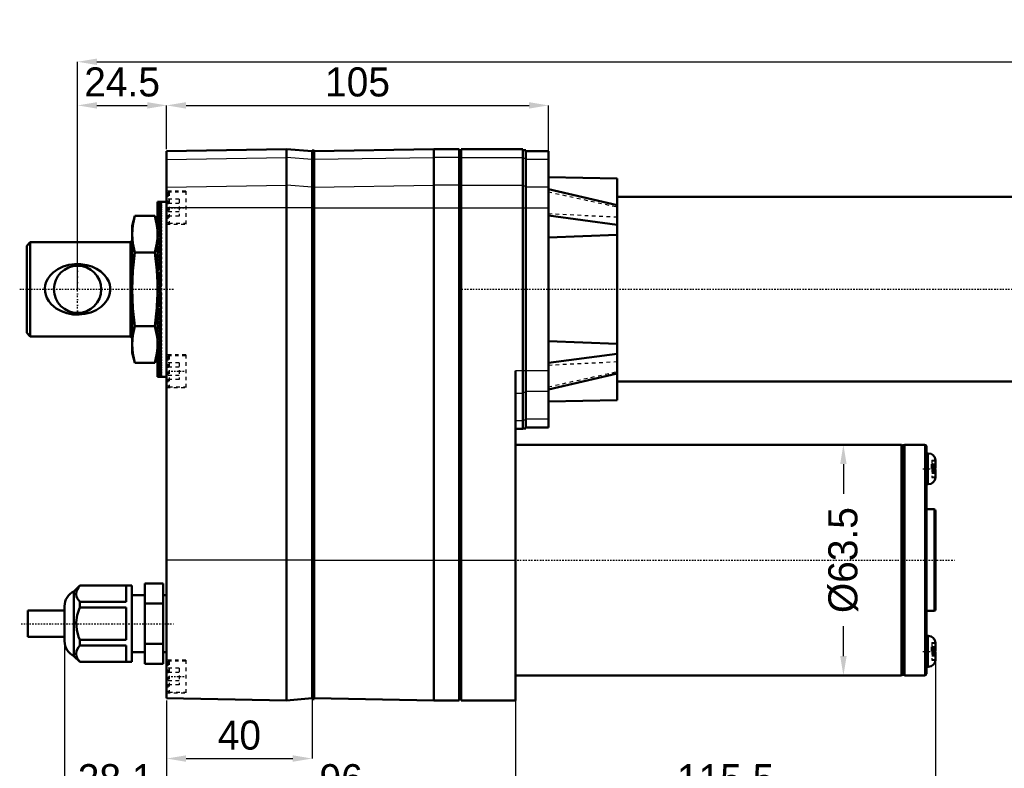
# Model space of a CAD drawing. Header units: millimetres. Extents: x -2 to 1116, y 0 to 312.
# Tile 2 of 13: x -2 to 269, y 106 to 312. Entities that reach past the tile are written whole.
import ezdxf

# ---------------------------------------------------------------- set-up
doc = ezdxf.new("R2010")
doc.units = ezdxf.units.MM
doc.linetypes.add('Center', pattern=[1.5, 0.45, -0.5, 0.05, -0.5])
doc.linetypes.add('Dashed', pattern=[2, 1, -1])
for name, color, linetype, lineweight in [('am_0', 7, 'Continuous', 50), ('am_12', 3, 'Continuous', 25), ('am_3', 6, 'Dashed', 25), ('am_6', 2, 'Continuous', 35), ('am_7', 7, 'Center', 25), ('am_8', 3, 'Continuous', 25), ('am_9', 7, 'Continuous', 50)]:
    doc.layers.add(name, color=color, linetype=linetype, lineweight=lineweight)
doc.dimstyles.new('ISO-25', dxfattribs={"dimtxt": 2.5, "dimasz": 2.5, "dimexe": 1.25, "dimexo": 0.625, "dimtad": 1, "dimtxsty": 'Standard', "dimcen": 2.5, "dimadec": 0, "dimazin": 0, "dimtfac": 1, "dimtmove": 0, "dimatfit": 3, "dimfxl": 1, "dimarcsym": 0})

# ---------------------------------------------------------------- blocks, each defined once
blk = doc.blocks.new('4_ID1012G5A406100000L5000T_0_in_ID10K_12_G4A_40_610_0000L50_0__1000')
at = {"layer": 'am_0'}
for p, q in [((71.5, 276.07), (38.5, 275.49)), ((38.5, 275.49), (38.5, 124.95)), ((78.5, 275.49), (71.5, 276.07)), ((71.5, 276.07), (71.5, 124.37)), ((79.05, 275.69), (78.5, 275.69)), ((78.5, 275.69), (78.5, 124.74)), ((111.95, 276.07), (79.05, 275.5)), ((79.05, 275.69), (79.05, 124.74)), ((118.95, 276.07), (111.95, 276.07)), ((111.95, 276.07), (111.95, 124.37)), ((118.95, 276.07), (118.95, 124.37)), ((119.5, 275.69), (118.95, 275.69)), ((136.5, 276.07), (119.5, 276.07)), ((119.5, 276.07), (119.5, 124.37)), ((136.5, 276.07), (136.5, 199.06)), ((137.3, 275.78), (136.5, 275.78)), ((137.3, 275.78), (137.3, 199.16)), ((143.5, 275.47), (137.3, 275.47)), ((143.5, 275.47), (143.5, 199.47)), ((162.45, 267.98), (143.5, 268.31)), ((162.45, 267.98), (162.45, 260.68)), ((162.45, 260.64), (143.5, 265)), ((908, 262.87), (162.45, 262.87)), ((35.99, 236.13), (36, 261.56)), ((36, 261.56), (37, 261.57)), ((37, 261.55), (36, 261.56)), ((36, 261.51), (37, 261.52)), ((37, 261.47), (36, 261.49)), ((36, 261.38), (37, 261.4)), ((37, 261.32), (36, 261.35)), ((36, 261.19), (37, 261.22)), ((37, 261.11), (36, 261.14)), ((36, 260.93), (37, 260.97)), ((37, 260.83), (36, 260.87)), ((36, 260.61), (37, 260.66)), ((37, 260.49), (36, 260.54)), ((36, 260.23), (37, 260.29)), ((37, 260.08), (36, 260.14)), ((38.5, 261.57), (37, 261.57)), ((37, 261.57), (37, 261.57)), ((37, 261.55), (37, 261.52)), ((37, 261.47), (37, 261.4)), ((37, 261.32), (37, 261.22)), ((37, 261.11), (37, 260.97)), ((37, 260.83), (37, 260.66)), ((37, 260.49), (37, 260.29)), ((37, 260.08), (37, 259.85)), ((162.45, 260.64), (162.45, 214.3)), ((29.78, 257.68), (29, 254.97)), ((29.78, 257.68), (35.22, 257.68)), ((36, 254.97), (35.22, 257.68)), ((36, 259.79), (37, 259.85)), ((37, 259.62), (36, 259.69)), ((36, 259.28), (37, 259.35)), ((37, 259.09), (36, 259.17)), ((36, 258.71), (37, 258.79)), ((37, 258.5), (36, 258.59)), ((36, 258.09), (37, 258.18)), ((37, 257.86), (36, 257.95)), ((36, 257.41), (37, 257.5)), ((37, 259.62), (37, 259.35)), ((37, 259.09), (37, 258.79)), ((37, 258.5), (37, 258.18)), ((37, 257.86), (37, 257.5)), ((143.5, 257.75), (162.45, 255.21)), ((29, 254.97), (29, 219.97)), ((37, 257.16), (36, 257.26)), ((36, 256.67), (37, 256.78)), ((37, 256.4), (36, 256.51)), ((36, 255.88), (37, 255.99)), ((37, 255.59), (36, 255.71)), ((36, 255.04), (37, 255.16)), ((37, 254.74), (36, 254.86)), ((37, 257.16), (37, 256.78)), ((37, 256.4), (37, 255.99)), ((37, 255.59), (37, 255.16)), ((37, 254.74), (37, 254.28)), ((35.94, 253.98), (35.92, 254.2)), ((35.99, 253.29), (35.94, 253.98)), ((35.94, 251.27), (35.98, 251.94)), ((35.98, 251.94), (36, 252.25)), ((35.99, 253.08), (35.99, 253.29)), ((36, 252.63), (35.99, 253.08)), ((36, 254.15), (37, 254.28)), ((37, 253.84), (36, 253.96)), ((36, 253.22), (37, 253.35)), ((37, 252.89), (36, 253.02)), ((36, 252.25), (36, 252.63)), ((36, 252.24), (37, 252.38)), ((37, 251.9), (36, 252.04)), ((37, 253.84), (37, 253.35)), ((37, 252.89), (37, 252.38)), ((37, 251.9), (37, 251.37)), ((143.5, 251.76), (162.45, 252.46)), ((1, 250.47), (0, 249.47)), ((0, 249.47), (0, 225.47)), ((28.6, 250.47), (1, 250.47)), ((1, 250.47), (1, 224.47)), ((29, 250.87), (28.6, 250.47)), ((28.6, 250.47), (28.6, 224.47)), ((35.82, 250.25), (35.94, 251.27)), ((36, 251.23), (37, 251.37)), ((37, 250.87), (36, 251.01)), ((36, 250.17), (37, 250.32)), ((37, 249.8), (36, 249.95)), ((36, 249.08), (37, 249.24)), ((37, 250.87), (37, 250.32)), ((37, 249.8), (37, 249.24)), ((29.78, 247.57), (35.22, 247.57)), ((37, 248.7), (36, 248.85)), ((36, 247.96), (37, 248.12)), ((37, 247.57), (36, 247.73)), ((36, 246.81), (37, 246.98)), ((37, 246.41), (36, 246.57)), ((37, 248.7), (37, 248.12)), ((37, 247.57), (37, 246.98)), ((36, 245.64), (37, 245.8)), ((37, 245.22), (36, 245.39)), ((36, 244.44), (37, 244.61)), ((37, 244.02), (36, 244.19)), ((37, 246.41), (37, 245.8)), ((37, 245.22), (37, 244.61)), ((37, 244.02), (37, 243.39)), ((36, 243.22), (37, 243.39)), ((37, 242.8), (36, 242.97)), ((36, 241.99), (37, 242.16)), ((37, 241.56), (36, 241.73)), ((37, 242.8), (37, 242.16)), ((37, 241.56), (37, 240.92)), ((36, 237.89), (35.97, 239.36)), ((36.59, 240.85), (36, 240.95)), ((36, 240.75), (37, 240.92)), ((37, 240.31), (36, 240.49)), ((37, 239.79), (36, 239.96)), ((36, 239.49), (37, 239.67)), ((37, 239.05), (36, 239.23)), ((37, 238.79), (36, 238.97)), ((36, 238.23), (37, 238.41)), ((37, 240.31), (37, 239.67)), ((37, 239.05), (37, 238.41)), ((35.93, 234.54), (35.99, 236.13)), ((37, 237.79), (36, 237.97)), ((36, 213.38), (36, 237.89)), ((37, 237.47), (36, 237.47)), ((36, 236.97), (37, 237.15)), ((37, 236.53), (36, 236.71)), ((37, 236.15), (36, 235.97)), ((36, 235.71), (37, 235.89)), ((37, 237.79), (37, 237.15)), ((37, 236.53), (37, 235.89)), ((35.83, 232.89), (35.93, 234.54)), ((37, 235.27), (36, 235.45)), ((37, 235.15), (36, 234.98)), ((36, 234.45), (37, 234.63)), ((37, 234.02), (36, 234.19)), ((36.59, 234.09), (36, 233.99)), ((36, 233.21), (37, 233.38)), ((37, 232.78), (36, 232.95)), ((37, 235.27), (37, 234.63)), ((37, 234.02), (37, 233.38)), ((36, 231.97), (37, 232.14)), ((37, 231.55), (36, 231.72)), ((36, 230.75), (37, 230.92)), ((37, 230.33), (36, 230.5)), ((37, 232.78), (37, 232.14)), ((37, 231.55), (37, 230.92)), ((37, 230.33), (37, 229.72)), ((36, 229.55), (37, 229.72)), ((37, 229.14), (36, 229.3)), ((36, 228.37), (37, 228.53)), ((37, 227.96), (36, 228.13)), ((37, 229.14), (37, 228.53)), ((37, 227.96), (37, 227.37)), ((0, 225.47), (1, 224.47)), ((29.78, 227.37), (35.22, 227.37)), ((36, 227.21), (37, 227.37)), ((37, 226.82), (36, 226.98)), ((36, 226.09), (37, 226.24)), ((37, 225.7), (36, 225.86)), ((36, 224.99), (37, 225.14)), ((37, 226.82), (37, 226.24)), ((37, 225.7), (37, 225.14)), ((1, 224.47), (28.6, 224.47)), ((28.6, 224.47), (29, 224.07)), ((35.98, 223), (35.94, 223.67)), ((36, 222.69), (35.98, 223)), ((35.99, 221.86), (36, 222.31)), ((37, 224.62), (36, 224.77)), ((36, 223.93), (37, 224.07)), ((37, 223.57), (36, 223.71)), ((36, 222.9), (37, 223.04)), ((37, 222.56), (36, 222.7)), ((36, 222.31), (36, 222.69)), ((37, 224.62), (37, 224.07)), ((37, 223.57), (37, 223.04)), ((37, 222.56), (37, 222.05)), ((143.5, 223.18), (162.45, 222.48)), ((29, 219.97), (29.78, 217.26)), ((35.22, 217.26), (36, 219.97)), ((35.92, 220.74), (35.94, 220.97)), ((35.94, 220.97), (35.99, 221.65)), ((35.99, 221.65), (35.99, 221.86)), ((36, 221.92), (37, 222.05)), ((37, 221.59), (36, 221.72)), ((36, 220.98), (37, 221.1)), ((37, 220.66), (36, 220.79)), ((36, 220.08), (37, 220.2)), ((37, 219.78), (36, 219.9)), ((37, 221.59), (37, 221.1)), ((37, 220.66), (37, 220.2)), ((37, 219.78), (37, 219.35)), ((143.5, 217.2), (162.45, 219.72)), ((29.78, 217.26), (35.22, 217.26)), ((36, 219.23), (37, 219.35)), ((37, 218.95), (36, 219.06)), ((36, 218.43), (37, 218.54)), ((37, 218.16), (36, 218.27)), ((36, 217.68), (37, 217.78)), ((37, 217.44), (36, 217.53)), ((36, 216.99), (37, 217.08)), ((37, 216.76), (36, 216.85)), ((37, 218.95), (37, 218.54)), ((37, 218.16), (37, 217.78)), ((37, 217.44), (37, 217.08)), ((37, 216.76), (37, 216.44)), ((36, 216.35), (37, 216.44)), ((37, 216.15), (36, 216.23)), ((36, 215.77), (37, 215.85)), ((37, 215.59), (36, 215.66)), ((36, 215.25), (37, 215.32)), ((37, 215.09), (36, 215.15)), ((36, 214.8), (37, 214.86)), ((37, 214.65), (36, 214.71)), ((36, 214.4), (37, 214.45)), ((37, 214.28), (36, 214.33)), ((36, 214.07), (37, 214.11)), ((37, 213.97), (36, 214.01)), ((37, 216.15), (37, 215.85)), ((37, 215.59), (37, 215.32)), ((37, 215.09), (37, 214.86)), ((37, 214.65), (37, 214.45)), ((37, 214.28), (37, 214.11)), ((37, 213.97), (37, 213.83)), ((134.5, 124.37), (134.5, 215.01)), ((143.5, 209.92), (162.45, 214.3)), ((162.45, 214.27), (162.45, 206.96)), ((36, 213.8), (37, 213.83)), ((37, 213.72), (36, 213.75)), ((36, 213.59), (37, 213.62)), ((37, 213.54), (36, 213.56)), ((36, 213.45), (37, 213.47)), ((37, 213.42), (36, 213.43)), ((36, 213.38), (37, 213.39)), ((37, 213.37), (36, 213.38)), ((37, 213.72), (37, 213.62)), ((37, 213.54), (37, 213.47)), ((37, 213.42), (37, 213.39)), ((37, 213.37), (37, 213.37)), ((37, 213.37), (38.5, 213.37)), ((162.45, 212.07), (908, 212.07)), ((143.5, 206.63), (162.45, 206.96)), ((134.5, 199.06), (136.5, 199.06)), ((136.5, 199.16), (137.3, 199.16)), ((137.3, 199.47), (143.5, 199.47)), ((240.65, 194.72), (134.5, 194.72)), ((241, 194.37), (240.65, 194.72)), ((240.65, 194.72), (240.65, 131.22)), ((241.5, 194.57), (241, 194.57)), ((241, 194.57), (241, 131.37)), ((247, 194.72), (241.5, 194.72)), ((241.5, 194.72), (241.5, 131.22)), ((247.5, 194.22), (247.5, 131.72)), ((248, 192.33), (247.5, 192.33)), ((249.99, 190.5), (250, 190.32)), ((250, 190.47), (249.99, 190.5)), ((250, 190.32), (250, 188.3)), ((249, 188.18), (249, 189.36)), ((249, 188.86), (250, 188.86)), ((250, 187.87), (250, 185.84)), ((250, 186.05), (249.99, 185.87)), ((249.99, 185.87), (250, 185.7)), ((249.99, 185.66), (250, 185.84)), ((247.5, 183.83), (248, 183.83)), ((249.5, 176.97), (247.5, 176.97)), ((250, 176.47), (250, 149.47)), ((14.6, 155.97), (13, 154.37)), ((28.9, 155.97), (14.6, 155.97)), ((14.6, 155.97), (14.6, 155.94)), ((14.6, 155.94), (27.4, 155.94)), ((27.4, 155.94), (27.4, 151.47)), ((28.9, 155.97), (28.9, 134.97)), ((37.5, 156.56), (32.5, 156.56)), ((32.5, 156.56), (32.5, 134.39)), ((37.5, 156.56), (37.5, 134.39)), ((13, 154.37), (13, 136.57)), ((32.5, 153.35), (28.9, 153.35)), ((38.5, 153.35), (37.5, 153.35)), ((10.4, 149.07), (0.35, 149.07)), ((0.35, 149.07), (0.35, 141.87)), ((10.4, 150.29), (10.4, 140.65)), ((27.4, 151.47), (14.6, 151.47)), ((14.6, 151.47), (14.6, 149.95)), ((14.6, 149.95), (27.4, 149.95)), ((27.4, 149.95), (27.4, 141)), ((37.5, 151.02), (32.5, 151.02)), ((247.5, 148.97), (249.5, 148.97)), ((0.35, 141.87), (10.4, 141.87)), ((27.4, 141), (14.6, 141)), ((14.6, 141), (14.6, 139.48)), ((248, 142.11), (247.5, 142.11)), ((14.6, 139.48), (27.4, 139.48)), ((27.4, 139.48), (27.4, 135.01)), ((37.5, 139.93), (32.5, 139.93)), ((249, 137.95), (249, 139.13)), ((249, 138.63), (250, 138.63)), ((249.99, 140.28), (250, 140.1)), ((250, 140.24), (249.99, 140.28)), ((250, 140.1), (250, 138.07)), ((13, 136.57), (14.6, 134.97)), ((28.9, 137.6), (32.5, 137.6)), ((37.5, 137.6), (38.5, 137.6)), ((250, 135.83), (249.99, 135.65)), ((249.99, 135.65), (250, 135.47)), ((249.99, 135.44), (250, 135.62)), ((250, 137.64), (250, 135.62)), ((27.4, 135.01), (14.6, 135.01)), ((14.6, 135.01), (14.6, 134.97)), ((14.6, 134.97), (28.9, 134.97)), ((37.5, 134.39), (32.5, 134.39)), ((247.5, 133.61), (248, 133.61)), ((134.5, 131.22), (240.65, 131.22)), ((240.65, 131.22), (241, 131.57)), ((241, 131.37), (241.5, 131.37)), ((241.5, 131.22), (247, 131.22)), ((38.5, 124.95), (71.5, 124.37)), ((71.5, 124.37), (78.5, 124.95)), ((78.5, 124.74), (79.05, 124.74)), ((79.05, 124.94), (111.95, 124.37)), ((118.95, 124.74), (119.5, 124.74)), ((111.95, 124.37), (118.95, 124.37)), ((119.5, 124.37), (134.5, 124.37))]:
    blk.add_line(p, q, dxfattribs=at)
for points in [[(29.78, 257.68), (29.21, 255.16), (29, 252.63)], [(35.92, 254.2), (35.79, 255.15), (35.22, 257.68)], [(29, 252.63), (29.21, 250.1), (29.78, 247.57)], [(35.22, 247.57), (35.79, 250.09), (35.82, 250.25)], [(29.78, 247.57), (29.21, 242.55), (29, 237.47)], [(35.97, 239.36), (35.78, 242.74), (35.22, 247.57)], [(8.12, 232.21), (9.54, 231.43), (11.08, 230.88), (12.72, 230.57), (14.39, 230.5), (16.03, 230.68), (17.6, 231.09), (19.09, 231.74), (20.44, 232.62), (21.31, 233.43), (22.05, 234.37), (22.5, 235.19), (22.82, 236.08), (22.98, 237.03), (22.97, 237.99), (22.83, 238.82), (22.56, 239.61), (22.06, 240.55), (21.43, 241.39), (20.41, 242.34), (19.24, 243.12), (17.94, 243.73), (16.54, 244.15), (14.88, 244.41), (13.18, 244.41), (11.57, 244.18), (10.02, 243.71), (8.55, 243), (7.24, 242.05), (6.45, 241.24), (5.79, 240.31), (5.39, 239.49), (5.12, 238.61), (5.01, 237.68), (5.05, 236.75), (5.23, 235.93), (5.52, 235.15), (6.06, 234.21), (6.74, 233.37), (8.12, 232.21)], [(29, 237.47), (29.22, 232.2), (29.78, 227.37)], [(35.22, 227.37), (35.79, 232.39), (35.83, 232.89)], [(29.78, 227.37), (29.21, 224.85), (29, 222.31)], [(35.94, 223.67), (35.79, 224.84), (35.22, 227.37)], [(29, 222.31), (29.21, 219.79), (29.78, 217.26)], [(35.22, 217.26), (35.79, 219.78), (35.92, 220.74)], [(250, 189.05), (249.93, 189.15), (249.62, 189.26), (249.13, 189.34), (249, 189.36)], [(249, 188.18), (249.52, 188.1), (249.86, 188), (250, 187.88), (250, 187.87)], [(249.59, 188.08), (249.86, 188.17), (250, 188.28), (250, 188.3)], [(14.6, 151.47), (13.92, 152.45), (13.71, 152.98), (13.61, 153.51), (13.73, 154.48), (14.23, 155.46), (14.6, 155.94)], [(14.6, 141), (14.26, 141.87), (13.75, 143.81), (13.61, 145.82), (13.89, 147.82), (14.51, 149.74), (14.6, 149.95)], [(14.6, 135.01), (13.92, 136), (13.71, 136.52), (13.61, 137.06), (13.73, 138.03), (14.23, 139.01), (14.6, 139.48)], [(250, 138.82), (249.93, 138.92), (249.62, 139.03), (249.13, 139.12), (249, 139.13)], [(249, 137.95), (249.52, 137.87), (249.86, 137.77), (250, 137.66), (250, 137.64)], [(249.59, 137.86), (249.86, 137.94), (250, 138.06), (250, 138.07)]]:
    blk.add_lwpolyline(points, dxfattribs=at)
blk.add_circle((14, 237.47), 6.5, dxfattribs=at)
for centre, radius, start, end in [((247, 194.22), 0.5, 0, 90), ((248, 190.33), 2, 3.8918, 90), ((248, 185.83), 2, 270, 356.0987), ((249.5, 176.47), 0.5, 0, 90), ((14.9, 150.29), 4.5, 114.975, 180), ((249.5, 149.47), 0.5, 270, 0), ((248, 140.11), 2, 3.8918, 90), ((14.9, 140.65), 4.5, 180, 245.025), ((248, 135.61), 2, 270, 356.0987), ((247, 131.72), 0.5, 270, 360)]:
    blk.add_arc(centre, radius, start, end, dxfattribs=at)
at = {"layer": 'am_12'}
for p, q in [((38.5, 273.22), (71.5, 273.76)), ((78.5, 273.22), (71.5, 273.76)), ((79.05, 273.23), (111.95, 273.76)), ((118.95, 273.76), (111.95, 273.76)), ((119.5, 273.76), (136.5, 273.76)), ((79.05, 273.43), (78.5, 273.43)), ((119.5, 273.43), (118.95, 273.43)), ((137.3, 273.5), (136.5, 273.5)), ((143.5, 273.22), (137.3, 273.22)), ((38.5, 265.57), (71.5, 266.12)), ((78.5, 265.57), (71.5, 266.12)), ((79.05, 265.79), (78.5, 265.79)), ((79.05, 265.58), (111.95, 266.12)), ((118.95, 266.12), (111.95, 266.12)), ((119.5, 265.79), (118.95, 265.79)), ((119.5, 266.12), (136.5, 266.12)), ((137.3, 265.86), (136.5, 265.86)), ((143.5, 265.57), (137.3, 265.57)), ((78.5, 259.93), (38.5, 259.93)), ((79.05, 259.93), (78.5, 259.93)), ((79.05, 259.93), (118.95, 259.93)), ((119.5, 259.93), (118.95, 259.93)), ((119.5, 259.93), (143.5, 259.93)), ((143.5, 215.01), (134.5, 215.01)), ((136.5, 208.83), (134.5, 208.83)), ((137.3, 209.08), (136.5, 209.08)), ((143.5, 209.37), (137.3, 209.37)), ((136.5, 201.26), (134.5, 201.26)), ((137.3, 201.44), (136.5, 201.44)), ((143.5, 201.72), (137.3, 201.72)), ((247, 194.72), (247, 131.22)), ((248, 192.33), (248, 183.83)), ((249, 188.86), (250, 188.86)), ((249, 188.48), (250, 188.48)), ((249.5, 176.97), (249.5, 148.97)), ((78.5, 162.97), (38.5, 162.97)), ((79.05, 162.96), (78.5, 162.96)), ((79.05, 162.97), (118.95, 162.97)), ((119.5, 162.96), (118.95, 162.96)), ((119.5, 162.97), (134.5, 162.97)), ((248, 142.11), (248, 133.61)), ((249, 138.64), (250, 138.64)), ((249, 138.26), (250, 138.26))]:
    blk.add_line(p, q, dxfattribs=at)
at = {"layer": 'am_3'}
for p, q in [((43.8, 264.43), (38.5, 264.43)), ((38.85, 263.88), (38.85, 255.98)), ((43.8, 264.18), (39.15, 264.18)), ((39.15, 264.18), (39.15, 255.68)), ((43.8, 264.43), (43.8, 255.43)), ((162.45, 260.64), (143.5, 265.02)), ((143.5, 264.3), (162.45, 260.12)), ((143.5, 264.29), (162.45, 260.12)), ((37, 261.57), (37, 261.55)), ((37, 261.52), (37, 261.47)), ((37, 261.4), (37, 261.32)), ((37, 261.22), (37, 261.11)), ((37, 260.97), (37, 260.83)), ((37, 260.66), (37, 260.49)), ((37, 260.29), (37, 260.08)), ((41.95, 262.24), (38.85, 262.24)), ((41.95, 261.08), (38.85, 261.08)), ((41.95, 262.24), (41.95, 257.62)), ((37, 259.85), (37, 259.62)), ((37, 259.35), (37, 259.09)), ((37, 258.79), (37, 258.5)), ((37, 258.18), (37, 257.86)), ((37, 257.5), (37, 257.16)), ((41.95, 258.78), (38.85, 258.78)), ((41.95, 257.62), (38.85, 257.62)), ((143.5, 258.31), (162.45, 257.37)), ((143.5, 257.74), (162.45, 255.21)), ((37, 256.57), (36, 256.56)), ((37, 256.56), (36, 256.56)), ((37, 256.53), (36, 256.51)), ((37, 256.5), (36, 256.51)), ((37, 256.43), (36, 256.41)), ((37, 256.39), (36, 256.41)), ((37, 256.29), (36, 256.25)), ((37, 256.22), (36, 256.25)), ((37, 256.09), (36, 256.04)), ((37, 256.01), (36, 256.04)), ((37, 255.84), (36, 255.78)), ((37, 255.74), (36, 255.78)), ((37, 255.54), (36, 255.48)), ((37, 255.42), (36, 255.48)), ((37, 255.19), (36, 255.12)), ((37, 255.05), (36, 255.12)), ((37, 254.79), (36, 254.71)), ((37, 254.64), (36, 254.71)), ((37, 256.78), (37, 256.4)), ((37, 255.99), (37, 255.59)), ((37, 255.16), (37, 254.74)), ((38.5, 255.43), (43.8, 255.43)), ((39.15, 255.68), (43.8, 255.68)), ((37, 254.34), (36, 254.26)), ((37, 254.18), (36, 254.26)), ((37, 253.85), (36, 253.76)), ((37, 253.67), (36, 253.76)), ((37, 253.31), (36, 253.21)), ((37, 253.28), (36, 251.47)), ((37, 253.25), (36, 251.45)), ((37, 253.11), (36, 253.21)), ((37, 253.19), (36, 251.39)), ((37, 253.08), (36, 251.3)), ((37, 252.93), (36, 251.16)), ((37, 252.74), (36, 250.99)), ((37, 252.73), (36, 252.62)), ((37, 252.52), (36, 252.62)), ((37, 252.5), (36, 250.78)), ((37, 252.23), (36, 250.54)), ((37, 252.11), (36, 251.99)), ((37, 251.88), (36, 251.99)), ((37, 251.91), (36, 250.26)), ((37, 254.28), (37, 253.84)), ((37, 253.35), (37, 252.89)), ((37, 252.38), (37, 251.9)), ((37, 251.55), (36, 249.94)), ((37, 251.45), (36, 251.33)), ((37, 251.21), (36, 251.33)), ((37, 251.16), (36, 249.59)), ((37, 250.75), (36, 250.62)), ((37, 250.73), (36, 249.21)), ((37, 250.49), (36, 250.62)), ((37, 250.26), (36, 248.8)), ((37, 250.01), (36, 249.87)), ((37, 249.74), (36, 249.87)), ((37, 249.75), (36, 248.35)), ((37, 249.24), (36, 249.1)), ((37, 249.22), (36, 247.87)), ((37, 251.37), (37, 250.87)), ((37, 250.32), (37, 249.8)), ((37, 249.24), (37, 248.7)), ((37, 248.96), (36, 249.1)), ((37, 248.65), (36, 247.37)), ((37, 248.44), (36, 248.29)), ((37, 248.15), (36, 248.29)), ((37, 248.05), (36, 246.84)), ((37, 247.6), (36, 247.45)), ((37, 247.3), (36, 247.45)), ((37, 247.42), (36, 246.28)), ((37, 246.76), (36, 245.7)), ((37, 246.74), (36, 246.58)), ((37, 246.43), (36, 246.58)), ((37, 248.12), (37, 247.57)), ((37, 246.98), (37, 246.41)), ((37, 246.08), (36, 245.09)), ((37, 245.85), (36, 245.69)), ((37, 245.54), (36, 245.69)), ((37, 245.37), (36, 244.47)), ((37, 244.94), (36, 244.78)), ((37, 244.62), (36, 244.78)), ((37, 244.65), (36, 243.83)), ((37, 244.01), (36, 243.85)), ((37, 243.9), (36, 243.16)), ((37, 243.68), (36, 243.85)), ((37, 245.8), (37, 245.22)), ((37, 244.61), (37, 244.02)), ((37, 243.13), (36, 242.49)), ((37, 243.07), (36, 242.89)), ((37, 242.73), (36, 242.89)), ((37, 242.35), (36, 241.8)), ((37, 242.1), (36, 241.93)), ((37, 241.76), (36, 241.93)), ((37, 241.56), (36, 241.09)), ((37, 241.13), (36, 240.95)), ((37, 243.39), (37, 242.8)), ((37, 242.16), (37, 241.56)), ((37, 240.76), (36, 240.38)), ((37, 240.14), (36, 239.96)), ((37, 239.94), (36, 239.66)), ((37, 239.14), (36, 238.97)), ((37, 239.12), (36, 238.93)), ((37, 240.78), (36.59, 240.85)), ((37, 240.92), (37, 240.31)), ((37, 239.67), (37, 239.12)), ((37, 238.41), (37, 238.15)), ((37, 238.3), (36, 238.2)), ((37, 238.15), (36, 237.97)), ((37, 236.79), (36, 236.97)), ((37, 236.64), (36, 236.74)), ((37, 235.82), (36, 236.01)), ((37, 235.8), (36, 235.97)), ((37, 236.79), (37, 236.53)), ((37, 235.82), (37, 235.27)), ((37, 235), (36, 235.28)), ((37, 234.8), (36, 234.98)), ((37, 234.18), (36, 234.56)), ((37, 233.81), (36, 233.99)), ((37, 233.38), (36, 233.85)), ((37, 233.18), (36, 233.01)), ((37, 232.59), (36, 233.14)), ((37, 232.84), (36, 233.01)), ((37, 234.16), (36.59, 234.09)), ((37, 234.63), (37, 234.02)), ((37, 233.38), (37, 232.78)), ((37, 231.81), (36, 232.45)), ((37, 232.21), (36, 232.05)), ((37, 231.87), (36, 232.05)), ((37, 231.04), (36, 231.78)), ((37, 231.26), (36, 231.09)), ((37, 230.29), (36, 231.11)), ((37, 230.93), (36, 231.09)), ((37, 229.57), (36, 230.47)), ((37, 230.32), (36, 230.16)), ((37, 232.14), (37, 231.55)), ((37, 230.92), (37, 230.33)), ((37, 230), (36, 230.16)), ((37, 228.86), (36, 229.85)), ((37, 229.4), (36, 229.25)), ((37, 229.09), (36, 229.25)), ((37, 228.18), (36, 229.24)), ((37, 227.52), (36, 228.66)), ((37, 228.51), (36, 228.36)), ((37, 228.2), (36, 228.36)), ((37, 226.89), (36, 228.1)), ((37, 227.64), (36, 227.49)), ((37, 226.29), (36, 227.57)), ((37, 229.72), (37, 229.14)), ((37, 228.53), (37, 227.96)), ((37, 227.34), (36, 227.49)), ((37, 225.72), (36, 227.07)), ((37, 226.79), (36, 226.65)), ((37, 226.5), (36, 226.65)), ((37, 225.19), (36, 226.59)), ((37, 224.68), (36, 226.14)), ((37, 225.98), (36, 225.84)), ((37, 225.7), (36, 225.84)), ((37, 224.21), (36, 225.73)), ((37, 223.78), (36, 225.35)), ((37, 225.2), (36, 225.07)), ((37, 224.93), (36, 225.07)), ((37, 223.39), (36, 225)), ((37, 227.37), (37, 226.82)), ((37, 226.24), (37, 225.7)), ((37, 225.14), (37, 224.62)), ((37, 223.03), (36, 224.68)), ((37, 224.45), (36, 224.32)), ((37, 222.71), (36, 224.4)), ((37, 224.19), (36, 224.32)), ((37, 222.44), (36, 224.16)), ((37, 222.2), (36, 223.95)), ((37, 222.01), (36, 223.78)), ((37, 223.73), (36, 223.61)), ((37, 221.86), (36, 223.64)), ((37, 223.49), (36, 223.61)), ((37, 221.75), (36, 223.55)), ((37, 221.69), (36, 223.49)), ((37, 221.66), (36, 223.47)), ((37, 223.06), (36, 222.95)), ((37, 222.83), (36, 222.95)), ((37, 222.42), (36, 222.32)), ((37, 222.21), (36, 222.32)), ((37, 224.07), (37, 223.57)), ((37, 223.04), (37, 222.56)), ((37, 221.83), (36, 221.73)), ((37, 221.63), (36, 221.73)), ((37, 221.27), (36, 221.18)), ((37, 221.09), (36, 221.18)), ((37, 220.76), (36, 220.68)), ((37, 220.6), (36, 220.68)), ((37, 220.3), (36, 220.23)), ((37, 220.15), (36, 220.23)), ((37, 219.89), (36, 219.82)), ((37, 219.75), (36, 219.82)), ((37, 219.52), (36, 219.46)), ((37, 219.4), (36, 219.46)), ((37, 222.05), (37, 221.59)), ((37, 221.1), (37, 220.66)), ((37, 220.2), (37, 219.78)), ((43.8, 219.43), (38.5, 219.43)), ((43.8, 219.43), (43.8, 210.43)), ((143.5, 217.19), (162.45, 219.72)), ((37, 219.2), (36, 219.16)), ((37, 219.1), (36, 219.16)), ((37, 218.93), (36, 218.9)), ((37, 218.85), (36, 218.9)), ((37, 218.72), (36, 218.69)), ((37, 218.65), (36, 218.69)), ((37, 218.55), (36, 218.53)), ((37, 218.51), (36, 218.53)), ((37, 218.44), (36, 218.43)), ((37, 218.41), (36, 218.43)), ((37, 218.37), (36, 218.38)), ((37, 218.38), (36, 218.38)), ((37, 219.35), (37, 218.95)), ((37, 218.54), (37, 218.16)), ((37, 217.78), (37, 217.44)), ((37, 217.08), (37, 216.76)), ((38.85, 218.88), (38.85, 210.98)), ((41.95, 217.24), (38.85, 217.24)), ((43.8, 219.18), (39.15, 219.18)), ((39.15, 219.18), (39.15, 210.68)), ((41.95, 217.24), (41.95, 212.62)), ((143.5, 216.63), (162.45, 217.57)), ((37, 216.44), (37, 216.15)), ((37, 215.85), (37, 215.59)), ((37, 215.32), (37, 215.09)), ((37, 214.86), (37, 214.65)), ((37, 214.45), (37, 214.28)), ((37, 214.11), (37, 213.97)), ((41.95, 216.08), (38.85, 216.08)), ((143.5, 210.65), (162.45, 214.81)), ((143.5, 210.65), (162.45, 214.81)), ((143.5, 209.92), (162.45, 214.3)), ((37, 213.83), (37, 213.72)), ((37, 213.62), (37, 213.54)), ((37, 213.47), (37, 213.42)), ((37, 213.39), (37, 213.37)), ((41.95, 213.78), (38.85, 213.78)), ((41.95, 212.62), (38.85, 212.62)), ((38.5, 210.43), (43.8, 210.43)), ((39.15, 210.68), (43.8, 210.68)), ((249, 190.5), (249.99, 190.5)), ((249, 190.5), (249, 189.36)), ((249, 190.29), (249.99, 190.29)), ((249.99, 190.29), (250, 190.47)), ((249, 189.27), (250, 189.27)), ((249, 189.06), (250, 189.06)), ((249, 188.18), (249, 185.66)), ((249, 187.99), (249.1, 188)), ((249, 187.68), (250, 187.68)), ((250, 187.31), (249, 187.31)), ((249, 187.3), (250, 187.3)), ((249, 187.1), (250, 187.1)), ((249, 186.9), (250, 186.9)), ((249, 185.87), (249.99, 185.87)), ((249, 185.66), (249.99, 185.66)), ((250, 185.7), (249.99, 185.66)), ((249, 140.28), (249.99, 140.28)), ((249, 140.28), (249, 139.13)), ((249, 140.07), (249.99, 140.07)), ((249, 139.04), (250, 139.04)), ((249, 138.84), (250, 138.84)), ((249.99, 140.07), (250, 140.24)), ((43.8, 135.42), (38.5, 135.42)), ((43.8, 135.42), (43.8, 126.42)), ((249, 137.95), (249, 135.44)), ((249, 137.76), (249.1, 137.78)), ((249, 137.46), (250, 137.46)), ((249, 137.08), (250, 137.08)), ((250, 137.08), (249, 137.08)), ((249, 136.88), (250, 136.88)), ((249, 136.67), (250, 136.67)), ((249, 135.65), (249.99, 135.65)), ((249, 135.44), (249.99, 135.44)), ((250, 135.47), (249.99, 135.44)), ((38.85, 134.87), (38.85, 126.97)), ((41.95, 133.23), (38.85, 133.23)), ((43.8, 135.17), (39.15, 135.17)), ((39.15, 135.17), (39.15, 126.67)), ((41.95, 133.23), (41.95, 128.62)), ((41.95, 132.08), (38.85, 132.08)), ((41.95, 129.77), (38.85, 129.77)), ((41.95, 128.62), (38.85, 128.62)), ((38.5, 126.42), (43.8, 126.42)), ((39.15, 126.67), (43.8, 126.67))]:
    blk.add_line(p, q, dxfattribs=at)
for points in [[(250, 187.12), (249.93, 187.02), (249.62, 186.91), (249.13, 186.82), (249, 186.81)], [(249.1, 188), (249.52, 188.06), (249.59, 188.08)], [(250, 136.89), (249.93, 136.79), (249.62, 136.68), (249.13, 136.6), (249, 136.58)], [(249.1, 137.78), (249.52, 137.84), (249.59, 137.86)]]:
    blk.add_lwpolyline(points, dxfattribs=at)
for centre, start, end in [((39.15, 263.88), 90, 180), ((39.15, 255.98), 180, 270), ((39.15, 218.88), 90, 180), ((39.15, 210.98), 180, 270), ((39.15, 134.87), 90, 180), ((39.15, 126.97), 180, 270)]:
    blk.add_arc(centre, 0.3, start, end, dxfattribs=at)
at = {"layer": 'am_7'}
for p, q in [((38.23, 259.93), (44.06, 259.93)), ((14, 230.64), (14, 244.29)), ((-1.92, 237.47), (40.42, 237.47)), ((118.85, 237.47), (955.95, 237.47)), ((38.23, 214.93), (44.06, 214.93)), ((246.53, 188.08), (250.16, 188.08)), ((128.72, 162.97), (255.78, 162.97)), ((-1.56, 145.47), (40.41, 145.47)), ((246.53, 137.86), (250.16, 137.86)), ((38.23, 130.92), (44.06, 130.92))]:
    blk.add_line(p, q, dxfattribs=at)
at = {"layer": 'am_6'}
for tag, p, flags in [('NB', (960.95, 276.07), 8), ('CATALOG', (960.95, 273.57), 8), ('NN', (960.95, 275.57), 8), ('NT', (960.95, 275.07), 8), ('NBSYN', (960.95, 274.57), 8), ('LINA', (960.95, 274.07), 8), ('MODEL', (960.95, 273.07), 8), ('STROKE', (960.95, 271.07), 8), ('GR', (960.95, 271.57), 8), ('IV', (960.95, 272.57), 8), ('MAST', (960.95, 272.07), 8), ('POS', (960.95, 270.57), 8), ('FC', (960.95, 270.07), 8), ('RC', (960.95, 269.57), 8), ('POORC', (960.95, 269.07), 8), ('PF', (960.95, 268.57), 8), ('LS', (960.95, 268.07), 8), ('TEXT', (960.95, 266.07), 8), ('OPTION', (960.95, 267.07), 8), ('CL', (960.95, 266.57), 8), ('IL', (960.95, 267.57), 8), ('PSOL_0', (960.95, 265.07), 9), ('PSOL_1', (960.95, 264.57), 9), ('PSOL_2', (960.95, 264.07), 9), ('PSOL_3', (960.95, 263.57), 9), ('PSOL_4', (960.95, 263.07), 9)]:
    blk.add_attdef(tag, p, '', height=0.5, dxfattribs=dict(at, flags=flags))
blk = doc.blocks.new('*D7')
at = {"layer": 'am_8', "color": 0, "lineweight": -2}
for p, q in [((240.65, 194.72), (224.65, 194.72)), ((224.65, 189.39), (224.65, 181.18)), ((224.65, 136.55), (224.65, 144.76)), ((240.65, 131.22), (224.65, 131.22))]:
    blk.add_line(p, q, dxfattribs=at)
at = {"layer": 'am_8', "color": 0}
for points in [[(225.54, 189.39), (223.76, 189.39), (224.65, 194.72)], [(223.76, 136.55), (225.54, 136.55), (224.65, 131.22)]]:
    blk.add_solid(points, dxfattribs=at)
at = {"layer": 'Defpoints', "color": 0}
for p in [(240.65, 194.72), (228.65, 131.22), (240.65, 131.22)]:
    blk.add_point(p, dxfattribs=at)
at = {"layer": 'am_8', "color": 0, "insert": (224.65, 162.97), "char_height": 8, "attachment_point": 5, "rotation": 90}
blk.add_mtext('Ø63.5', dxfattribs=at)
blk = doc.blocks.new('*D9')
at = {"layer": 'am_8', "color": 0, "lineweight": -2}
for p, q in [((14, 237.47), (14, 288.07)), ((19.33, 288.07), (33.17, 288.07)), ((38.5, 276.07), (38.5, 288.07))]:
    blk.add_line(p, q, dxfattribs=at)
at = {"layer": 'am_8', "color": 0}
for points in [[(19.33, 288.96), (19.33, 287.18), (14, 288.07)], [(33.17, 287.18), (33.17, 288.96), (38.5, 288.07)]]:
    blk.add_solid(points, dxfattribs=at)
at = {"layer": 'Defpoints', "color": 0}
for p in [(38.5, 284.07), (38.5, 276.07), (14, 237.47)]:
    blk.add_point(p, dxfattribs=at)
at = {"layer": 'am_8', "color": 0, "insert": (26.25, 294.47), "char_height": 8, "attachment_point": 5}
blk.add_mtext('24.5', dxfattribs=at)
blk = doc.blocks.new('*D10')
at = {"layer": 'am_8', "color": 0, "lineweight": -2}
for p, q in [((38.5, 276.07), (38.5, 288.07)), ((43.83, 288.07), (138.17, 288.07)), ((143.5, 275.47), (143.5, 288.07))]:
    blk.add_line(p, q, dxfattribs=at)
at = {"layer": 'am_8', "color": 0}
for points in [[(43.83, 288.96), (43.83, 287.18), (38.5, 288.07)], [(138.17, 287.18), (138.17, 288.96), (143.5, 288.07)]]:
    blk.add_solid(points, dxfattribs=at)
at = {"layer": 'Defpoints', "color": 0}
for p in [(143.5, 284.07), (38.5, 276.07), (143.5, 275.47)]:
    blk.add_point(p, dxfattribs=at)
at = {"layer": 'am_8', "color": 0, "insert": (91, 294.47), "char_height": 8, "attachment_point": 5}
blk.add_mtext('105', dxfattribs=at)
blk = doc.blocks.new('*D11')
at = {"layer": 'am_8', "color": 0, "lineweight": -2}
for p, q in [((14, 237.47), (14, 300.07)), ((19.33, 300.07), (926.67, 300.07)), ((932, 237.47), (932, 300.07))]:
    blk.add_line(p, q, dxfattribs=at)
at = {"layer": 'am_8', "color": 0}
for points in [[(19.33, 300.96), (19.33, 299.18), (14, 300.07)], [(926.67, 299.18), (926.67, 300.96), (932, 300.07)]]:
    blk.add_solid(points, dxfattribs=at)
at = {"layer": 'Defpoints', "color": 0}
for p in [(932, 296.07), (14, 237.47), (932, 237.47)]:
    blk.add_point(p, dxfattribs=at)
at = {"layer": 'am_8', "color": 0, "insert": (473, 306.47), "char_height": 8, "attachment_point": 5}
blk.add_mtext('918', dxfattribs=at)
blk = doc.blocks.new('*D12')
at = {"layer": 'am_8', "color": 0, "lineweight": -2}
for p, q in [((10.4, 140.65), (10.4, 96.37)), ((38.5, 124.37), (38.5, 96.37)), ((15.73, 96.37), (33.17, 96.37))]:
    blk.add_line(p, q, dxfattribs=at)
at = {"layer": 'am_8', "color": 0}
for points in [[(15.73, 97.26), (15.73, 95.48), (10.4, 96.37)], [(33.17, 95.48), (33.17, 97.26), (38.5, 96.37)]]:
    blk.add_solid(points, dxfattribs=at)
at = {"layer": 'Defpoints', "color": 0}
for p in [(10.4, 140.65), (38.5, 124.37), (38.5, 100.37)]:
    blk.add_point(p, dxfattribs=at)
at = {"layer": 'am_8', "color": 0, "insert": (24.45, 102.77), "char_height": 8, "attachment_point": 5}
blk.add_mtext('28.1', dxfattribs=at)
blk = doc.blocks.new('*D13')
at = {"layer": 'am_8', "color": 0, "lineweight": -2}
for p, q in [((78.5, 124.74), (78.5, 108.37)), ((38.5, 124.37), (38.5, 108.37)), ((43.83, 108.37), (73.17, 108.37))]:
    blk.add_line(p, q, dxfattribs=at)
at = {"layer": 'am_8', "color": 0}
for points in [[(43.83, 109.26), (43.83, 107.48), (38.5, 108.37)], [(73.17, 107.48), (73.17, 109.26), (78.5, 108.37)]]:
    blk.add_solid(points, dxfattribs=at)
at = {"layer": 'Defpoints', "color": 0}
for p in [(78.5, 124.74), (38.5, 124.37), (78.5, 112.37)]:
    blk.add_point(p, dxfattribs=at)
at = {"layer": 'am_8', "color": 0, "insert": (58.5, 114.77), "char_height": 8, "attachment_point": 5}
blk.add_mtext('40', dxfattribs=at)
blk = doc.blocks.new('*D14')
at = {"layer": 'am_8', "color": 0, "lineweight": -2}
for p, q in [((38.5, 124.37), (38.5, 96.37)), ((134.5, 124.37), (134.5, 96.37)), ((43.83, 96.37), (129.17, 96.37))]:
    blk.add_line(p, q, dxfattribs=at)
at = {"layer": 'am_8', "color": 0}
for points in [[(43.83, 97.26), (43.83, 95.48), (38.5, 96.37)], [(129.17, 95.48), (129.17, 97.26), (134.5, 96.37)]]:
    blk.add_solid(points, dxfattribs=at)
at = {"layer": 'Defpoints', "color": 0}
for p in [(38.5, 124.37), (134.5, 124.37), (134.5, 100.37)]:
    blk.add_point(p, dxfattribs=at)
at = {"layer": 'am_8', "color": 0, "insert": (86.5, 102.77), "char_height": 8, "attachment_point": 5}
blk.add_mtext('96', dxfattribs=at)
blk = doc.blocks.new('*D15')
at = {"layer": 'am_8', "color": 0, "lineweight": -2}
for p, q in [((250, 137.86), (250, 96.37)), ((134.5, 124.37), (134.5, 96.37)), ((244.67, 96.37), (139.83, 96.37))]:
    blk.add_line(p, q, dxfattribs=at)
at = {"layer": 'am_8', "color": 0}
for points in [[(139.83, 97.26), (139.83, 95.48), (134.5, 96.37)], [(244.67, 95.48), (244.67, 97.26), (250, 96.37)]]:
    blk.add_solid(points, dxfattribs=at)
at = {"layer": 'Defpoints', "color": 0}
for p in [(250, 137.86), (134.5, 124.37), (134.5, 100.37)]:
    blk.add_point(p, dxfattribs=at)
at = {"layer": 'am_8', "color": 0, "insert": (192.25, 102.77), "char_height": 8, "attachment_point": 5}
blk.add_mtext('115.5', dxfattribs=at)

msp = doc.modelspace()

# ---------------------------------------------------------------- linework, layer by layer
at = {"layer": 'am_9'}
msp.add_point((38.5, 237.47), dxfattribs=at)

# ---------------------------------------------------------------- block references
msp.add_blockref('4_ID1012G5A406100000L5000T_0_in_ID10K_12_G4A_40_610_0000L50_0__1000', (0, 0))

# ---------------------------------------------------------------- dimensions: what is measured, and where the dimension line sits
at = {"layer": 'am_8'}
for base, p1, p2, text, picture, middle in [((932, 300.07), (14, 237.47), (932, 237.47), '918', '*D11', (473, 300.07)), ((38.5, 288.07), (14, 237.47), (38.5, 276.07), '24.5', '*D9', (26.25, 288.07)), ((143.5, 288.07), (38.5, 276.07), (143.5, 275.47), '105', '*D10', (91, 288.07)), ((38.5, 96.37), (10.4, 140.653), (38.5, 124.37), '28.1', '*D12', (24.45, 96.37)), ((134.5, 96.37), (250, 137.857), (134.5, 124.37), '115.5', '*D15', (192.25, 96.37)), ((78.5, 108.37), (38.5, 124.37), (78.5, 124.745), '40', '*D13', (58.5, 108.37)), ((134.5, 96.37), (38.5, 124.37), (134.5, 124.37), '96', '*D14', (86.5, 96.37))]:
    dim = msp.add_linear_dim(base=base, p1=p1, p2=p2, text=text, dimstyle='ISO-25', override={"dimtxt": 8, "dimasz": 5.333333, "dimexe": 0, "dimexo": 0, "dimgap": 2.4}, dxfattribs=at)
    dim.commit()
    dim.dimension.update_dxf_attribs({"geometry": picture, "text_midpoint": middle, "dimtype": 160})
dim = msp.add_linear_dim(base=(224.65, 131.22), p1=(240.65, 194.72), p2=(240.65, 131.22), angle=90, text='Ø63.5', dimstyle='ISO-25', override={"dimtxt": 8, "dimasz": 5.333333, "dimexe": 0, "dimexo": 0, "dimgap": 2.4}, dxfattribs=at)
dim.commit()
dim.dimension.update_dxf_attribs({"geometry": '*D7', "text_midpoint": (224.65, 162.97), "dimtype": 160, "text_rotation": 90})

doc.saveas('drawing.dxf')
